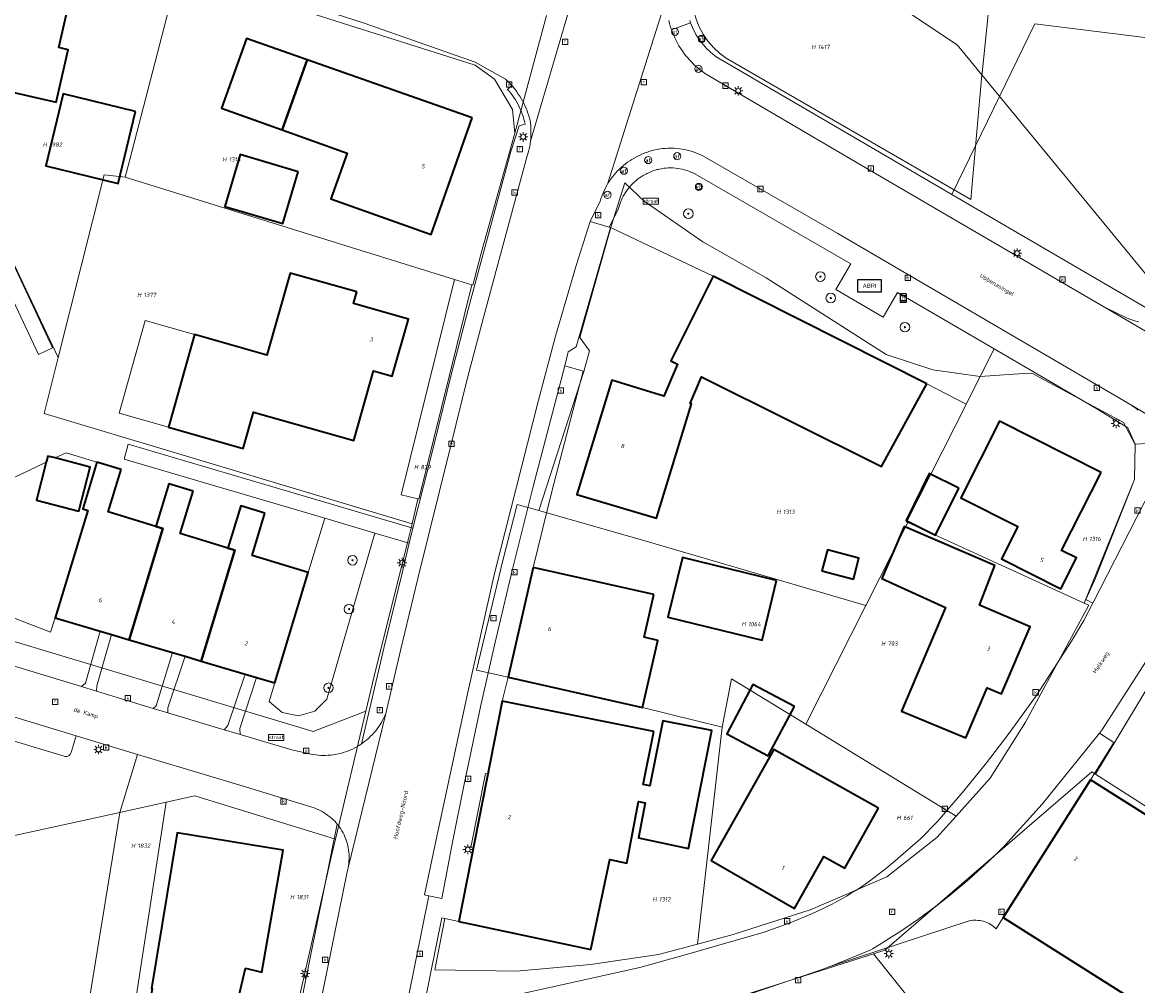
# Model space of a CAD drawing. Header units: metres. Extents: x 250001 to 257773, y 598992 to 609118.
# Tile 72 of 256: x 251465 to 251558, y 601520 to 601600. Entities that reach past the tile are written whole.
import ezdxf
from ezdxf.enums import TextEntityAlignment as Align
from ezdxf.lldxf.tags import DXFTag

# ---------------------------------------------------------------- set-up
doc = ezdxf.new("R2010")
doc.units = ezdxf.units.M
for name, color, linetype, lineweight in [('B-WE-GR-BOOM-S', 252, 'Continuous', 25), ('B-WE-GR-GROENVOORZIENING-GV', 252, 'Continuous', 18), ('B-WE-IE-MEUBILAIR_WEGMEUBILAIR-S', 7, 'Continuous', 25), ('B-WE-KG-GRENS_PERCEEL-G', 150, 'KG-PERCEEL', 18), ('B-WE-KG-GRENS_PERCEEL-S', 150, 'Continuous', 25), ('B-WE-KL-ET_LS_OV_LICHTMAST-S', 252, 'Continuous', 25), ('B-WE-OG-BEBOUWING-GV', 1, 'Continuous', 35), ('B-WE-OG-BEBOUWING-T18', 7, 'Continuous', 18), ('B-WE-OG-BEBOUWING_LUIFEL-GV', 1, 'Continuous', 18), ('B-WE-OG-TERREIN_ERF-GV', 7, 'Continuous', 18), ('B-WE-OG-TOPOGRAFIE-T18', 2, 'Continuous', 18), ('B-WE-RI-GWA_KOLK-S', 252, 'Continuous', 25), ('B-WE-RI-GWA_RIOOLPUT-S', 252, 'Continuous', 25), ('B-WE-VH-VERHARDING_GESLOTEN-GV', 252, 'Continuous', 18), ('B-WE-VH-VERHARDING_OPEN-GV', 252, 'Continuous', 18), ('B-WE-VW-AFSLUITPAAL-S', 252, 'Continuous', 25), ('B-WE-VW-HALTEPAAL-S', 252, 'Continuous', 25), ('B-WE-VW-VERKEERSTEKEN_BORD-S', 252, 'Continuous', 25), ('B-WE-VW-VERKEERSTEKEN_DRAAGCONSTRUCTIE-S', 252, 'Continuous', 25), ('X-XX-AL-REFERENTIE-G', 7, 'Continuous', 18)]:
    doc.layers.add(name, color=color, linetype=linetype, lineweight=lineweight)
doc.styles.add('NLCS-ISO', font='NLCS-ISO.ttf')
doc.styles.add('NLCS-ISO-ANNOTATIEF-T18', font='NLCS-ISO.ttf', dxfattribs={"height": 1.8})
doc.styles.get("Standard").update_dxf_attribs({"font": 'NLCS-ISO.ttf'})
tags = doc.linetypes.add('KG-PERCEEL', pattern='A,5.5,-2,["P",Standard,S=1.8,R=0,X=-0.5,Y=-0.9],-2,5.5,-2,[5,NLCS.SHX,S=0.75,R=0,X=0,Y=0],-2', length=19).pattern_tags.tags
tags[6] = DXFTag(74, 10)

# ---------------------------------------------------------------- blocks, each defined once
blk = doc.blocks.new('SKG-PERCEELNUMMER-SO')
at = {"style": 'NLCS-ISO', "oblique": 10, "flags": 1}
blk.add_attdef('GEMEENTECODE', text='', height=1.8, dxfattribs=at).set_placement((0, 2.55), align=Align.MIDDLE_CENTER)
at = {"style": 'NLCS-ISO', "oblique": 10}
blk.add_attdef('SECTIE', text='', height=1.8, dxfattribs=at).set_placement((-0.5, 0), align=Align.MIDDLE_RIGHT)
blk.add_attdef('PERCEELNUMMER', text='', height=1.8, dxfattribs=at).set_placement((0.5, 0), align=Align.MIDDLE_LEFT)
blk = doc.blocks.new('BS2021-132-Xref-KAD-20210617')
at = {"layer": 'B-WE-KG-GRENS_PERCEEL-G', "flags": 128}
for points in [[(251533.424, 601622.561), (251533.827, 601604.703), (251543.338, 601598.334)], [(251548.173, 601621.748), (251547.54, 601615.53), (251546.173, 601603.352), (251545.419, 601595.97)], [(251478.122, 601604.491), (251474.012, 601588.614), (251473.661, 601587.259)], [(251478.122, 601604.491), (251490.195, 601600.696), (251502.962, 601596.625), (251504.578, 601595.447), (251506.099, 601592.918), (251506.302, 601590.941)], [(251521.417, 601604.61), (251521.242, 601603.933), (251521.139, 601603.24), (251521.112, 601602.541), (251521.159, 601601.843), (251521.281, 601601.154), (251521.475, 601600.481), (251521.74, 601599.834), (251522.073, 601599.218), (251522.469, 601598.641), (251522.925, 601598.11), (251523.435, 601597.631), (251523.993, 601597.209)], [(251506.302, 601590.941), (251508.959, 601600.801)], [(251543.338, 601598.334), (251545.406, 601595.823)], [(251523.993, 601597.209), (251544.47, 601585.376), (251545.406, 601595.823)], [(251545.406, 601595.823), (251545.419, 601595.97)], [(251545.406, 601595.823), (251559.901, 601578.217), (251560.87, 601577.198), (251561.946, 601576.396), (251563.325, 601575.714), (251564.749, 601575.243), (251566.187, 601575.012), (251568.346, 601575.085), (251568.49, 601575.104)], [(251458.911, 601591.391), (251468.057, 601572.142)], [(251502.777, 601578.213), (251503.465, 601580.886), (251506.302, 601590.941)], [(251471.91, 601587.438), (251468.057, 601572.142)], [(251471.91, 601587.438), (251473.661, 601587.259)], [(251473.661, 601587.259), (251501.247, 601578.689)], [(251515.498, 601586.767), (251514.394, 601583.225), (251511.724, 601573.811), (251512.549, 601572.71), (251512.068, 601570.968), (251508.31, 601559.321)], [(251515.498, 601586.767), (251517.129, 601585.235), (251522.049, 601581.84), (251527.332, 601578.816), (251537.382, 601572.388), (251541.304, 601571.118), (251545.262, 601570.555)], [(251501.247, 601578.689), (251496.788, 601560.653), (251498.172, 601560.311)], [(251502.682, 601578.243), (251498.244, 601560.293), (251498.172, 601560.311)], [(251501.247, 601578.689), (251502.682, 601578.243)], [(251502.682, 601578.243), (251502.777, 601578.213)], [(251410.551, 601564.375), (251436.528, 601577.019), (251447.566, 601554.432), (251454.706, 601557.933), (251458.515, 601550.123), (251489.419, 601540.812), (251493.817, 601542.513)], [(251468.057, 601572.142), (251466.879, 601567.464), (251497.684, 601558.227)], [(251545.262, 601570.555), (251548.901, 601570.798), (251549.596, 601570.843)], [(251553.973, 601551.581), (251558.174, 601561.932), (251558.231, 601564.865), (251557.251, 601566.694), (251549.596, 601570.843)], [(251539.082, 601558.365), (251544.076, 601568.214), (251545.262, 601570.555)], [(251497.684, 601558.227), (251498.172, 601560.311)], [(251506.479, 601559.844), (251505.294, 601555.143), (251503.096, 601545.952), (251505.73, 601545.36)], [(251508.31, 601559.321), (251506.479, 601559.844)], [(251535.69, 601551.379), (251517.557, 601556.681), (251508.31, 601559.321)], [(251494.51, 601545.44), (251497.362, 601556.886), (251497.684, 601558.227)], [(251535.69, 601551.379), (251539.198, 601558.312)], [(251539.198, 601558.312), (251539.082, 601558.365)], [(251553.973, 601551.581), (251550.616, 601553.11), (251539.198, 601558.312)], [(251530.656, 601541.43), (251535.69, 601551.379)], [(251543.25, 601533.733), (251546.099, 601536.916), (251549.057, 601541.593), (251554.36, 601551.405)], [(251553.973, 601551.581), (251554.36, 601551.405)], [(251560.944, 601547.27), (251554.93, 601537.24)], [(251493.817, 601542.513), (251494.51, 601545.44)], [(251499.595, 601520.861), (251500.424, 601525.16), (251501.6, 601524.91), (251502.805, 601531.05), (251502.609, 601531.089), (251503.828, 601537.298), (251504.024, 601537.259), (251505.22, 601543.35), (251505.73, 601545.36)], [(251505.73, 601545.36), (251516.99, 601542.83), (251523.648, 601541.184)], [(251523.648, 601541.184), (251524.428, 601545.236), (251530.656, 601541.43)], [(251491.279, 601531.801), (251493.817, 601542.513)], [(251523.648, 601541.184), (251521.582, 601523.005)], [(251530.656, 601541.43), (251536.64, 601537.773), (251543.25, 601533.733)], [(251554.605, 601537.447), (251537.267, 601522.504), (251536.336, 601522.206)], [(251554.93, 601537.24), (251554.605, 601537.447)], [(251554.93, 601537.24), (251563.66, 601531.67), (251568.3, 601528.36), (251570.025, 601527.241), (251574.997, 601525.453), (251576.023, 601527.285)], [(251479.494, 601535.423), (251477.09, 601534.895)], [(251491.279, 601531.801), (251479.494, 601535.423)], [(251477.09, 601534.895), (251473.224, 601534.046)], [(251477.09, 601534.895), (251473.819, 601513.687)], [(251473.224, 601534.046), (251450.978, 601529.162)], [(251470.063, 601514.357), (251470.197, 601515.176), (251470.138, 601515.186), (251473.224, 601534.046)], [(251521.582, 601523.005), (251524.588, 601523.806), (251531.104, 601525.908), (251537.435, 601528.634), (251541.639, 601531.932), (251543.25, 601533.733)], [(251484.101, 601502.406), (251484.576, 601503.87), (251484.77, 601503.82), (251488.09, 601516.45), (251487.798, 601516.519), (251490.92, 601530.283), (251491.279, 601531.801)], [(251536.336, 601522.206), (251524.771, 601518.511), (251522.708, 601517.878), (251503.369, 601513.234), (251498.979, 601511.652), (251498.685, 601511.446), (251498.24, 601511.023), (251497.586, 601510.209), (251496.696, 601508.57), (251496.398, 601507.963), (251496.392, 601507.516), (251496.444, 601506.624), (251496.731, 601505.591), (251497.325, 601504.43), (251498.117, 601503.357), (251498.988, 601502.289), (251506.299, 601497.399)], [(251499.595, 601520.861), (251506.429, 601520.748), (251512.627, 601521.288), (251518.324, 601522.142), (251521.582, 601523.005)], [(251536.336, 601522.206), (251544.554, 601511.904), (251544.28, 601511.503)]]:
    blk.add_lwpolyline(points, dxfattribs=at)
at = {"layer": 'B-WE-KG-GRENS_PERCEEL-S', "xscale": 0.2, "yscale": 0.2, "zscale": 0.2}
for p, values in [((251531.575, 601598.158), {'PERCEELNUMMER': '1417', 'SECTIE': 'H'}), ((251467.211, 601589.977), {'PERCEELNUMMER': '1982', 'SECTIE': 'H'}), ((251482.251, 601588.747), {'PERCEELNUMMER': '1315', 'SECTIE': 'H'}), ((251475.112, 601577.39), {'PERCEELNUMMER': '1377', 'SECTIE': 'H'}), ((251498.295, 601562.955), {'PERCEELNUMMER': '829', 'SECTIE': 'H'}), ((251528.654, 601559.218), {'PERCEELNUMMER': '1313', 'SECTIE': 'H'}), ((251554.295, 601556.945), {'PERCEELNUMMER': '1316', 'SECTIE': 'H'}), ((251525.734, 601549.808), {'PERCEELNUMMER': '1064', 'SECTIE': 'H'}), ((251537.416, 601548.185), {'PERCEELNUMMER': '703', 'SECTIE': 'H'}), ((251538.715, 601533.585), {'PERCEELNUMMER': '661', 'SECTIE': 'H'}), ((251474.605, 601531.255), {'PERCEELNUMMER': '1832', 'SECTIE': 'H'}), ((251487.915, 601526.945), {'PERCEELNUMMER': '1831', 'SECTIE': 'H'}), ((251518.275, 601526.765), {'PERCEELNUMMER': '1312', 'SECTIE': 'H'})]:
    blk.add_blockref('SKG-PERCEELNUMMER-SO', p, dxfattribs=at).add_auto_attribs(values)
blk = doc.blocks.new('SIE-WEG_VERKEERSBORD-SO')
at = {"color": 0, "linetype": 'ByBlock', "lineweight": 18}
blk.add_lwpolyline([(-1.125, -1.125), (1.125, -1.125), (1.125, 1.125), (-1.125, 1.125)], close=True, dxfattribs=at)
at = {"color": 0, "linetype": 'ByBlock', "lineweight": 18, "style": 'NLCS-ISO'}
blk.add_text('vb', height=1.5, dxfattribs=at).set_placement((0, 0), align=Align.MIDDLE_CENTER)
blk = doc.blocks.new('SIE-WEG_VERKEERSBORD_STRAATNAAM-SO')
at = {"color": 0, "linetype": 'ByBlock', "lineweight": 18}
blk.add_lwpolyline([(-3.25, -1.25), (3.25, -1.25), (3.25, 1.25), (-3.25, 1.25)], close=True, dxfattribs=at)
at = {"color": 0, "linetype": 'ByBlock', "lineweight": 18, "style": 'NLCS-ISO'}
blk.add_text('straat', height=1.5, dxfattribs=at).set_placement((0, 0.15), align=Align.MIDDLE_CENTER)
blk = doc.blocks.new('SVW-AFSLUITPAAL-SO')
at = {"lineweight": 18}
blk.add_circle((0, 0), 1.5, dxfattribs=at)
at = {"lineweight": 18, "style": 'NLCS-ISO'}
blk.add_text('af', height=1.8, dxfattribs=at).set_placement((0, 0), align=Align.MIDDLE_CENTER)
blk = doc.blocks.new('SVW-HALTEPAAL-SO')
for p, q in [((-1.29, 1.06), (1.29, 1.06)), ((-1.29, -1.06), (1.29, -1.06))]:
    blk.add_line(p, q)
blk.add_lwpolyline([(-1.09, -1.76), (1.09, -1.76, 0.414214), (1.29, -1.56), (1.29, 1.56, 0.414214), (1.09, 1.76), (-1.09, 1.76, 0.414214), (-1.29, 1.56), (-1.29, -1.56, 0.414214)], format="xyb", close=True)
at = {"lineweight": 18, "style": 'NLCS-ISO'}
blk.add_text('h', height=1.8, dxfattribs=at).set_placement((0.02, 0.01), align=Align.MIDDLE_CENTER)
blk = doc.blocks.new('SIE-WEG_PAAL_VERKEERSBORD-SO')
at = {"color": 0, "linetype": 'ByBlock', "lineweight": 18}
blk.add_circle((0, 0), 1.5, dxfattribs=at)
at = {"color": 0, "linetype": 'ByBlock', "lineweight": 18, "style": 'NLCS-ISO'}
blk.add_text('vb', height=1.5, dxfattribs=at).set_placement((0, 0.13), align=Align.MIDDLE_CENTER)
blk = doc.blocks.new('SKL-ET_OV_LICHTMAST-SO')
at = {"color": 0, "linetype": 'ByBlock', "lineweight": 18}
for points in [[(-1.25, 0), (-2, 0)], [(-1.41, 1.41), (-0.88, 0.88)], [(0, 2), (0, 1.25)], [(0.88, 0.88), (1.41, 1.41)], [(2, 0), (1.25, 0)], [(-1.41, -1.41), (-0.88, -0.88)], [(0, -1.25), (0, -2)], [(0.88, -0.88), (1.41, -1.41)]]:
    blk.add_lwpolyline(points, dxfattribs=at)
blk.add_circle((0, 0), 1, dxfattribs=at)
blk = doc.blocks.new('SRI-KOLK-SO')
at = {"color": 0, "linetype": 'ByBlock', "lineweight": 18}
blk.add_lwpolyline([(-1.125, -1.125), (1.125, -1.125), (1.125, 1.125), (-1.125, 1.125)], close=True, dxfattribs=at)
at = {"color": 0, "linetype": 'ByBlock', "lineweight": 18, "style": 'NLCS-ISO'}
blk.add_text('k', height=1.5, dxfattribs=at).set_placement((0, 0), align=Align.MIDDLE_CENTER)
blk = doc.blocks.new('SRI-PUT_INSPECTIEPUT_RIOOLPUT-SO')
at = {"color": 0, "linetype": 'ByBlock', "lineweight": 18}
blk.add_lwpolyline([(-1.12, -1.12), (1.12, -1.12), (1.12, 1.12), (-1.12, 1.12)], close=True, dxfattribs=at)
at = {"color": 0, "linetype": 'ByBlock', "lineweight": 18, "style": 'NLCS-ISO'}
blk.add_text('r', height=1.5, dxfattribs=at).set_placement((0, 0.28), align=Align.MIDDLE_CENTER)
blk = doc.blocks.new('SIE-WEG_ABRI-SO')
blk.add_lwpolyline([(-5, -2.5), (5, -2.5), (5, 2.5), (-5, 2.5)], close=True)
at = {"style": 'NLCS-ISO'}
blk.add_text('ABRI', height=1.8, dxfattribs=at).set_placement((0, 0), align=Align.MIDDLE_CENTER)
blk = doc.blocks.new('SGR-BOOM_01-SO')
at = {"linetype": 'ByBlock', "lineweight": 18}
h = blk.add_hatch(color=0, dxfattribs=at)
h.dxf.hatch_style = 1
edge = h.paths.add_edge_path()
edge.add_arc((0, 0), 0.25, 0, 360)
at = {"color": 0, "linetype": 'ByBlock', "lineweight": 18}
for radius in [2, 0.25]:
    blk.add_circle((0, 0), radius, dxfattribs=at)
blk = doc.blocks.new('BS2021-132-Xref-BGT-GRIJS-20210617-aangepast')
at = {"layer": 'B-WE-GR-GROENVOORZIENING-GV', "flags": 128}
for points in [[(251571.748, 601596.352), (251571.871, 601597.369), (251549.837, 601600.106), (251542.894, 601585.792), (251544.379, 601584.925), (251561.499, 601574.937), (251562.369, 601574.979), (251569.309, 601575.67), (251569.38, 601576.119), (251569.47, 601577.599)], [(251519.558, 601588.022), (251519.368, 601588.03), (251519.331, 601588.03), (251519.142, 601588.025), (251518.954, 601588.012), (251518.767, 601587.992), (251518.58, 601587.963), (251518.395, 601587.926), (251518.311, 601587.907), (251518.216, 601587.882), (251518.037, 601587.83), (251517.861, 601587.77), (251517.688, 601587.703), (251517.518, 601587.628), (251517.351, 601587.546), (251517.314, 601587.527), (251517.208, 601587.474), (251517.045, 601587.383), (251516.885, 601587.286), (251516.729, 601587.182), (251516.578, 601587.072), (251516.432, 601586.955), (251516.291, 601586.832), (251516.155, 601586.703), (251516.025, 601586.568), (251515.901, 601586.428), (251515.783, 601586.283), (251515.672, 601586.133), (251515.566, 601585.978), (251515.468, 601585.819), (251515.376, 601585.656), (251515.292, 601585.489), (251515.214, 601585.319), (251515.144, 601585.145), (251515.082, 601584.969), (251515.027, 601584.79), (251514.914, 601584.498), (251514.196, 601583.071), (251514.299, 601583.04), (251522.899, 601578.949), (251540.809, 601569.949), (251544.083, 601568.227), (251546.434, 601572.869), (251538.339, 601577.599), (251537.132, 601575.517), (251533.162, 601577.838), (251534.423, 601579.996), (251521.376, 601587.518), (251521.206, 601587.602), (251521.032, 601587.679), (251520.855, 601587.749), (251520.676, 601587.811), (251520.494, 601587.866), (251520.31, 601587.913), (251520.124, 601587.952), (251519.936, 601587.983), (251519.748, 601588.007)], [(251471.29, 601563.38), (251468.708, 601564.164), (251467.798, 601563.73), (251470.73, 601562.968), (251469.771, 601559.278), (251466.232, 601560.198), (251467.058, 601563.377), (251459.578, 601559.809), (251457.857, 601564.097), (251452.709, 601561.65), (251451.98, 601561.28), (251453.25, 601558.75), (251464.32, 601550.339), (251467.41, 601549.15), (251467.799, 601550.339), (251470.529, 601559.339), (251470.109, 601559.469)], [(251494.578, 601557.433), (251490.372, 601558.674), (251489, 601554.14), (251486.2, 601544.89), (251485.728, 601543.332), (251486.806, 601542.416), (251488.191, 601542.126), (251489.545, 601542.534), (251490.54, 601543.54)], [(251497.44, 601556.589), (251494.578, 601557.433), (251490.54, 601543.54), (251489.545, 601542.534), (251488.191, 601542.126), (251486.806, 601542.416), (251485.728, 601543.332), (251486.2, 601544.89), (251484.659, 601545.347), (251483.277, 601541.08), (251483.287, 601540.563), (251487.609, 601539.29), (251489, 601538.969), (251489.205, 601538.923), (251489.413, 601538.885), (251489.621, 601538.854), (251489.83, 601538.832), (251490.04, 601538.818), (251490.251, 601538.811), (251490.462, 601538.813), (251490.672, 601538.822), (251490.882, 601538.84), (251491.091, 601538.865), (251491.299, 601538.899), (251491.505, 601538.94), (251491.71, 601538.989), (251491.913, 601539.046), (251492.113, 601539.11), (251492.311, 601539.183), (251492.506, 601539.262), (251492.698, 601539.349), (251492.886, 601539.443), (251493.071, 601539.544), (251493.252, 601539.652), (251493.428, 601539.767), (251493.441, 601539.776), (251495.346, 601547.909), (251496.819, 601553.97)], [(251473.994, 601548.505), (251472.527, 601548.939), (251471.287, 601544.635), (251471.273, 601544.192), (251476.015, 601542.755), (251476.262, 601542.964), (251477.63, 601547.428)], [(251480.025, 601546.719), (251478.68, 601547.117), (251477.224, 601542.793), (251477.232, 601542.386), (251481.769, 601541.01), (251481.964, 601540.953), (251482.266, 601541.329), (251483.701, 601545.63)]]:
    blk.add_lwpolyline(points, close=True, dxfattribs=at)
for points in [[(251452.019, 601550.03), (251470.013, 601544.574), (251470.347, 601544.877), (251471.569, 601549.223), (251467.799, 601550.339), (251467.41, 601549.15), (251464.32, 601550.339)], [(251450.978, 601529.162), (251473.224, 601534.046), (251474.686, 601538.897), (251469.556, 601540.443), (251469.149, 601539.05), (251469.125, 601538.993), (251469.093, 601538.939), (251469.055, 601538.89), (251469.011, 601538.847), (251468.962, 601538.809), (251468.908, 601538.778), (251468.851, 601538.754), (251468.791, 601538.737), (251468.73, 601538.729), (251468.668, 601538.728), (251468.606, 601538.736), (251468.549, 601538.75), (251447.412, 601545.122)]]:
    blk.add_lwpolyline(points, dxfattribs=at)
at = {"layer": 'B-WE-OG-BEBOUWING-GV', "flags": 128}
for points in [[(251469.359, 601603.63), (251463.66, 601604.92), (251462.649, 601600.51), (251461.19, 601600.839), (251459.94, 601595.349), (251467.88, 601593.54), (251468.88, 601597.93), (251468.1, 601598.109)], [(251488.899, 601597.069), (251483.829, 601598.881), (251481.739, 601593.031), (251486.809, 601591.219)], [(251502.73, 601592.209), (251488.899, 601597.069), (251486.809, 601591.219), (251492.26, 601589.27), (251490.89, 601585.439), (251499.279, 601582.439)], [(251474.54, 601592.755), (251468.478, 601594.231), (251467.01, 601588.204), (251473.072, 601586.728)], [(251488.155, 601587.695), (251483.302, 601589.137), (251482.015, 601584.805), (251486.868, 601583.363)], [(251493.058, 601577.639), (251487.466, 601579.217), (251485.528, 601572.353), (251479.47, 601574.063), (251477.394, 601566.711), (251477.28, 601566.306), (251483.556, 601564.534), (251484.414, 601567.572), (251492.817, 601565.2), (251494.463, 601571.03), (251496.02, 601570.59), (251497.39, 601575.37), (251492.785, 601576.67)], [(251540.809, 601569.949), (251522.899, 601578.949), (251519.347, 601571.877), (251519.927, 601571.583), (251518.779, 601568.91), (251514.41, 601570.25), (251511.489, 601560.68), (251518.169, 601558.689), (251521.088, 601568.254), (251520.978, 601568.301), (251521.921, 601570.519), (251537.002, 601563.005)], [(251555.399, 601562.52), (251546.88, 601566.8), (251543.64, 601560.39), (251548.41, 601557.979), (251547.04, 601555.28), (251552.019, 601552.77), (251553.32, 601555.359), (251552.079, 601555.989)], [(251467.798, 601563.73), (251467.191, 601563.888), (251467.058, 601563.377), (251466.232, 601560.198), (251469.771, 601559.278), (251470.73, 601562.968)], [(251473.329, 601562.76), (251471.29, 601563.38), (251470.109, 601559.469), (251470.529, 601559.339), (251467.799, 601550.339), (251471.569, 601549.223), (251472.527, 601548.939), (251473.994, 601548.505), (251476.815, 601557.826), (251476.239, 601558), (251472.25, 601559.209)], [(251543.471, 601561.198), (251541.002, 601562.422), (251539.057, 601558.499), (251541.526, 601557.275)], [(251479.35, 601560.939), (251477.32, 601561.55), (251476.239, 601558), (251476.815, 601557.826), (251473.994, 601548.505), (251477.63, 601547.428), (251478.68, 601547.117), (251480.025, 601546.719), (251482.837, 601556.008), (251482.269, 601556.18), (251478.269, 601557.39)], [(251485.369, 601559.109), (251483.35, 601559.729), (251482.269, 601556.18), (251482.837, 601556.008), (251480.025, 601546.719), (251483.701, 601545.63), (251484.659, 601545.347), (251486.2, 601544.89), (251489, 601554.14), (251484.299, 601555.56)], [(251546.499, 601554.716), (251538.897, 601557.985), (251537.029, 601553.642), (251542.37, 601551.213), (251538.66, 601542.51), (251544.059, 601540.3), (251545.85, 601544.489), (251547.059, 601543.979), (251549.459, 601549.589), (251545.199, 601551.408)], [(251532.012, 601554.271), (251534.641, 601553.588), (251535.101, 601555.344), (251532.467, 601556.024)], [(251528.211, 601553.453), (251520.328, 601555.381), (251519.111, 601550.407), (251526.994, 601548.479)], [(251517.929, 601552.3), (251507.839, 601554.569), (251505.73, 601545.359), (251516.989, 601542.829), (251518.26, 601548.449), (251517.119, 601548.709)], [(251529.703, 601542.923), (251526.235, 601544.763), (251524.035, 601540.618), (251527.503, 601538.778)], [(251517.92, 601540.829), (251505.22, 601543.349), (251501.6, 601524.91), (251512.649, 601522.56), (251514.25, 601530.089), (251515.67, 601529.79), (251516.66, 601534.949), (251517.22, 601534.849), (251516.649, 601531.9), (251520.839, 601531.01), (251522.801, 601540.89), (251518.676, 601541.709), (251517.597, 601536.278), (251517.038, 601536.388)], [(251536.75, 601534.39), (251527.97, 601539.319), (251522.739, 601530), (251529.72, 601526), (251532.179, 601530.359), (251533.92, 601529.38)], [(251564.678, 601523.364), (251567.824, 601528.372), (251554.494, 601536.781), (251547.199, 601525.224), (251560.481, 601516.843), (251556.799, 601510.902), (251564.665, 601505.936), (251572.441, 601518.487)], [(251483.739, 601520.989), (251485.119, 601520.66), (251486.89, 601530.88), (251478.01, 601532.329), (251475.877, 601519.297), (251475.937, 601519.287), (251474.586, 601511.037), (251474.057, 601507.463), (251476.69, 601506.76), (251476.48, 601505.939), (251484.769, 601503.819), (251488.089, 601516.449), (251488.057, 601516.457), (251482.95, 601517.67)]]:
    blk.add_lwpolyline(points, close=True, dxfattribs=at)
at = {"layer": 'B-WE-OG-BEBOUWING_LUIFEL-GV', "flags": 128}
blk.add_lwpolyline([(251477.28, 601566.306), (251479.47, 601574.063), (251475.338, 601575.254), (251473.165, 601567.476)], close=True, dxfattribs=at)
at = {"layer": 'B-WE-OG-TERREIN_ERF-GV', "flags": 128}
for points in [[(251520.947, 601600.37), (251521.01, 601600.188), (251521.085, 601599.986), (251521.167, 601599.786), (251521.257, 601599.59), (251521.354, 601599.398), (251521.458, 601599.209), (251521.569, 601599.024), (251521.687, 601598.843), (251521.812, 601598.667), (251521.942, 601598.495), (251522.08, 601598.329), (251522.223, 601598.167), (251522.372, 601598.012), (251522.527, 601597.861), (251522.687, 601597.717), (251522.852, 601597.578), (251523.023, 601597.446), (251523.167, 601597.342), (251536.148, 601589.727), (251542.894, 601585.792), (251549.837, 601600.106), (251571.871, 601597.369)], [(251458.998, 601591.225), (251467.573, 601572.963), (251466.397, 601572.41), (251458.375, 601589.492)], [(251459.578, 601559.809), (251467.058, 601563.377), (251467.191, 601563.888), (251467.798, 601563.73), (251468.708, 601564.164), (251471.29, 601563.38), (251473.329, 601562.76), (251472.25, 601559.209), (251476.239, 601558), (251477.32, 601561.55), (251479.35, 601560.939), (251478.269, 601557.39), (251482.269, 601556.18), (251483.35, 601559.729), (251485.369, 601559.109), (251484.299, 601555.56), (251489, 601554.14), (251490.372, 601558.674), (251473.587, 601563.626), (251473.917, 601564.884), (251497.757, 601557.851), (251499.53, 601564.896), (251500.986, 601570.796), (251502.427, 601576.272), (251504.008, 601582.165), (251505.969, 601589.395), (251506.66, 601591.55), (251507.149, 601591.689), (251507.102, 601591.905), (251507.047, 601592.119), (251506.985, 601592.331), (251506.915, 601592.541), (251506.838, 601592.748), (251506.753, 601592.952), (251506.66, 601593.153), (251506.561, 601593.35), (251506.454, 601593.544), (251506.341, 601593.734), (251506.22, 601593.919), (251506.093, 601594.1), (251505.96, 601594.277), (251505.82, 601594.448), (251505.679, 601594.609), (251506.046, 601594.926), (251505.787, 601595.206), (251505.51, 601595.469), (251502.98, 601596.88), (251493.67, 601600.15), (251483.269, 601603.53)], [(251501.649, 601517.709), (251516.765, 601521.05), (251521.269, 601522.3), (251524.04, 601523.109), (251527.089, 601523.979), (251529.339, 601524.8), (251531.209, 601525.569), (251531.628, 601525.756), (251532.045, 601525.951), (251532.457, 601526.152), (251532.866, 601526.361), (251533.271, 601526.577), (251533.673, 601526.8), (251534.071, 601527.03), (251534.464, 601527.267), (251534.853, 601527.51), (251535.238, 601527.761), (251535.619, 601528.018), (251535.995, 601528.281), (251536.367, 601528.552), (251536.733, 601528.828), (251537.095, 601529.111), (251537.452, 601529.4), (251537.804, 601529.696), (251537.97, 601529.839), (251540.26, 601531.819), (251541.679, 601533.27), (251543.89, 601535.849), (251545.79, 601538.18), (251547.619, 601540.56), (251549.959, 601543.819), (251552.91, 601548.38), (251553.929, 601550.109), (251554.7, 601551.568), (251554.109, 601551.88), (251554.92, 601553.67), (251558.19, 601561.92), (251558.23, 601564.89), (251557.64, 601566.26), (251555.019, 601567.839), (251546.434, 601572.869), (251544.083, 601568.227), (251540.809, 601569.949), (251537.002, 601563.005), (251521.921, 601570.519), (251520.978, 601568.301), (251521.088, 601568.254), (251518.169, 601558.689), (251511.489, 601560.68), (251514.41, 601570.25), (251518.779, 601568.91), (251519.927, 601571.583), (251519.347, 601571.877), (251522.899, 601578.949), (251514.299, 601583.04), (251511.429, 601573.04), (251510.769, 601572.609), (251510.469, 601571.458), (251512.002, 601570.988), (251509.38, 601560.925), (251507.839, 601554.569), (251517.929, 601552.3), (251517.119, 601548.709), (251518.26, 601548.449), (251516.989, 601542.829), (251505.73, 601545.359), (251505.22, 601543.349), (251517.92, 601540.829), (251517.038, 601536.388), (251517.597, 601536.278), (251518.676, 601541.709), (251522.801, 601540.89), (251520.839, 601531.01), (251516.649, 601531.9), (251517.22, 601534.849), (251516.66, 601534.949), (251515.67, 601529.79), (251514.25, 601530.089), (251512.649, 601522.56), (251501.6, 601524.91), (251500.183, 601525.211), (251498.665, 601517.765)], [(251475.877, 601519.297), (251478.01, 601532.329), (251486.89, 601530.88), (251485.119, 601520.66), (251483.739, 601520.989), (251482.95, 601517.67)], [(251488.057, 601516.457), (251491.428, 601533.05), (251491.338, 601533.155), (251491.211, 601533.295), (251491.077, 601533.429), (251490.938, 601533.557), (251490.794, 601533.679), (251490.644, 601533.795), (251490.49, 601533.905), (251490.331, 601534.008), (251490.168, 601534.104), (251490.001, 601534.194), (251489.831, 601534.276), (251489.657, 601534.35), (251489.48, 601534.418), (251489.301, 601534.478), (251489.119, 601534.53), (251483.829, 601536.15), (251481.019, 601536.989), (251474.686, 601538.897), (251473.224, 601534.046), (251450.978, 601529.162)], [(251633.867, 601521.564), (251588.112, 601548.34), (251581.886, 601537.541), (251561.672, 601550.654), (251560.809, 601549.27), (251555.519, 601541.01), (251555.251, 601540.677), (251556.458, 601539.892), (251554.494, 601536.781), (251567.824, 601528.372), (251564.678, 601523.364), (251572.441, 601518.487)], [(251560.481, 601516.843), (251547.199, 601525.224), (251546.613, 601524.296), (251546.378, 601524.471), (251546.019, 601524.739), (251545.952, 601524.77), (251545.813, 601524.827), (251545.672, 601524.876), (251545.528, 601524.918), (251545.382, 601524.952), (251545.234, 601524.979), (251545.085, 601524.997), (251544.936, 601525.007), (251544.786, 601525.01), (251544.637, 601525.004), (251544.487, 601524.99), (251544.339, 601524.969), (251532.692, 601521.144), (251532.684, 601521.14), (251532.019, 601520.869), (251524.049, 601518.18)]]:
    blk.add_lwpolyline(points, dxfattribs=at)
for points in [[(251459.94, 601595.349), (251461.19, 601600.839), (251462.649, 601600.51), (251463.66, 601604.92), (251469.359, 601603.63), (251468.1, 601598.109), (251468.88, 601597.93), (251467.88, 601593.54)], [(251486.809, 601591.219), (251481.739, 601593.031), (251483.829, 601598.881), (251488.899, 601597.069), (251502.73, 601592.209), (251499.279, 601582.439), (251490.89, 601585.439), (251492.26, 601589.27)], [(251467.01, 601588.204), (251468.478, 601594.231), (251474.54, 601592.755), (251473.072, 601586.728)], [(251483.302, 601589.137), (251488.155, 601587.695), (251486.868, 601583.363), (251482.015, 601584.805)], [(251487.466, 601579.217), (251493.058, 601577.639), (251492.785, 601576.67), (251497.39, 601575.37), (251496.02, 601570.59), (251494.463, 601571.03), (251492.817, 601565.2), (251484.414, 601567.572), (251483.556, 601564.534), (251477.28, 601566.306), (251477.394, 601566.711), (251479.47, 601574.063), (251485.528, 601572.353)], [(251546.88, 601566.8), (251555.399, 601562.52), (251552.079, 601555.989), (251553.32, 601555.359), (251552.019, 601552.77), (251547.04, 601555.28), (251548.41, 601557.979), (251543.64, 601560.39)], [(251541.002, 601562.422), (251543.471, 601561.198), (251541.526, 601557.275), (251539.057, 601558.499)], [(251538.897, 601557.985), (251546.499, 601554.716), (251545.199, 601551.408), (251549.459, 601549.589), (251547.059, 601543.979), (251545.85, 601544.489), (251544.059, 601540.3), (251538.66, 601542.51), (251542.37, 601551.213), (251537.029, 601553.642)], [(251532.012, 601554.271), (251532.467, 601556.024), (251535.101, 601555.344), (251534.641, 601553.588)], [(251526.994, 601548.479), (251519.111, 601550.407), (251520.328, 601555.381), (251528.211, 601553.453)], [(251529.703, 601542.923), (251527.503, 601538.778), (251524.035, 601540.618), (251526.235, 601544.763)], [(251536.75, 601534.39), (251533.92, 601529.38), (251532.179, 601530.359), (251529.72, 601526), (251522.739, 601530), (251527.97, 601539.319)]]:
    blk.add_lwpolyline(points, close=True, dxfattribs=at)
at = {"layer": 'B-WE-VH-VERHARDING_GESLOTEN-GV', "flags": 128}
for points in [[(251510.992, 601601.782), (251507.606, 601590.26), (251507.575, 601590.044), (251507.536, 601589.829), (251507.489, 601589.615), (251507.434, 601589.404), (251507.372, 601589.194), (251507.32, 601589.04), (251505.359, 601581.8), (251503.779, 601575.91), (251502.339, 601570.439), (251500.89, 601564.56), (251498.179, 601553.64), (251496.709, 601547.589), (251495.48, 601542.339), (251492.331, 601529.399), (251492.249, 601529.06), (251489.269, 601514.39)], [(251497.35, 601518.469), (251499.1, 601527.057), (251498.739, 601527.13), (251499.959, 601532.939), (251502.339, 601543.969), (251504.549, 601553.93), (251508.269, 601568.56), (251509.709, 601573.92), (251511.44, 601579.839), (251512.589, 601583.55), (251513.44, 601585.239), (251513.503, 601585.448), (251513.574, 601585.655), (251513.652, 601585.859), (251513.737, 601586.06), (251513.83, 601586.258), (251513.93, 601586.453), (251514.037, 601586.643), (251514.094, 601586.738), (251518.969, 601602.212)], [(251483.269, 601603.53), (251493.67, 601600.15), (251502.98, 601596.88), (251505.51, 601595.469), (251505.787, 601595.206), (251506.046, 601594.926), (251506.256, 601594.669), (251506.45, 601594.4), (251506.583, 601594.217), (251506.709, 601594.029), (251506.828, 601593.837), (251506.94, 601593.641), (251507.046, 601593.441), (251507.144, 601593.238), (251507.235, 601593.031), (251507.319, 601592.821), (251507.395, 601592.608), (251507.464, 601592.392), (251507.525, 601592.175), (251507.57, 601591.989), (251507.601, 601591.764), (251507.624, 601591.537), (251507.639, 601591.31), (251507.647, 601591.083), (251507.646, 601590.855), (251507.637, 601590.628), (251507.62, 601590.401), (251507.606, 601590.26), (251510.992, 601601.782)], [(251518.969, 601602.212), (251514.094, 601586.738), (251514.212, 601586.923), (251514.337, 601587.104), (251514.468, 601587.281), (251514.606, 601587.452), (251514.75, 601587.619), (251514.9, 601587.78), (251515.055, 601587.935), (251515.216, 601588.085), (251515.383, 601588.228), (251515.554, 601588.366), (251515.731, 601588.497), (251515.912, 601588.622), (251516.097, 601588.74), (251516.287, 601588.851), (251516.48, 601588.955), (251516.589, 601589.01), (251516.785, 601589.107), (251516.985, 601589.197), (251517.188, 601589.279), (251517.393, 601589.354), (251517.602, 601589.422), (251517.812, 601589.482), (251517.919, 601589.509), (251518.021, 601589.533), (251518.237, 601589.577), (251518.453, 601589.614), (251518.671, 601589.642), (251518.89, 601589.663), (251519.109, 601589.675), (251519.329, 601589.68), (251519.42, 601589.679), (251519.641, 601589.67), (251519.862, 601589.654), (251520.082, 601589.629), (251520.301, 601589.597), (251520.519, 601589.557), (251520.735, 601589.509), (251520.949, 601589.453), (251521.161, 601589.389), (251521.37, 601589.318), (251521.577, 601589.239), (251521.781, 601589.153), (251521.982, 601589.06), (251522.179, 601588.959), (251533.35, 601582.52), (251557.929, 601568.15), (251573.829, 601558.579)], [(251575.807, 601564.569), (251555.67, 601576.369), (251535.29, 601588.26), (251522.25, 601595.91), (251522.196, 601595.948), (251521.997, 601596.091), (251521.803, 601596.241), (251521.614, 601596.398), (251521.431, 601596.56), (251521.252, 601596.728), (251521.08, 601596.902), (251520.913, 601597.082), (251520.752, 601597.267), (251520.597, 601597.457), (251520.448, 601597.652), (251520.306, 601597.852), (251520.17, 601598.056), (251520.041, 601598.264), (251519.92, 601598.477), (251519.804, 601598.694), (251519.697, 601598.914), (251519.596, 601599.137), (251519.503, 601599.364), (251519.417, 601599.594), (251519.389, 601599.671), (251519.312, 601599.9), (251519.243, 601600.132), (251519.181, 601600.367)], [(251445.932, 601547.622), (251469.556, 601540.443), (251474.686, 601538.897), (251481.019, 601536.989), (251483.829, 601536.15), (251489.119, 601534.53), (251489.301, 601534.478), (251489.48, 601534.418), (251489.657, 601534.35), (251489.831, 601534.276), (251490.001, 601534.194), (251490.168, 601534.104), (251490.331, 601534.008), (251490.49, 601533.905), (251490.644, 601533.795), (251490.794, 601533.679), (251490.938, 601533.557), (251491.077, 601533.429), (251491.211, 601533.295), (251491.338, 601533.155), (251491.428, 601533.05), (251491.498, 601532.961), (251491.61, 601532.809), (251491.715, 601532.652), (251491.813, 601532.491), (251491.904, 601532.326), (251491.988, 601532.158), (251492.065, 601531.986), (251492.135, 601531.81), (251492.197, 601531.633), (251492.251, 601531.452), (251492.298, 601531.27), (251492.337, 601531.085), (251492.369, 601530.899), (251492.392, 601530.712), (251492.407, 601530.524), (251492.414, 601530.336), (251492.414, 601530.148), (251492.405, 601529.959), (251492.388, 601529.771), (251492.363, 601529.585), (251492.331, 601529.399), (251495.48, 601542.339), (251495.4, 601542.144), (251495.312, 601541.953), (251495.218, 601541.765), (251495.116, 601541.581), (251495.007, 601541.401), (251494.891, 601541.225), (251494.769, 601541.053), (251494.641, 601540.887), (251494.506, 601540.725), (251494.365, 601540.568), (251494.218, 601540.417), (251494.066, 601540.272), (251493.909, 601540.133), (251493.746, 601539.999), (251493.578, 601539.872), (251493.441, 601539.776), (251493.428, 601539.767), (251493.252, 601539.652), (251493.071, 601539.544), (251492.886, 601539.443), (251492.698, 601539.349), (251492.506, 601539.262), (251492.311, 601539.183), (251492.113, 601539.11), (251491.913, 601539.046), (251491.71, 601538.989), (251491.505, 601538.94), (251491.299, 601538.899), (251491.091, 601538.865), (251490.882, 601538.84), (251490.672, 601538.822), (251490.462, 601538.813), (251490.251, 601538.811), (251490.04, 601538.818), (251489.83, 601538.832), (251489.621, 601538.854), (251489.413, 601538.885), (251489.205, 601538.923), (251489, 601538.969), (251487.609, 601539.29), (251483.287, 601540.563), (251481.964, 601540.953), (251481.769, 601541.01), (251477.232, 601542.386), (251476.015, 601542.755), (251471.273, 601544.192), (251470.013, 601544.574), (251452.019, 601550.03)], [(251573.829, 601558.579), (251557.929, 601568.15), (251557.993, 601568.108), (251558.161, 601567.992), (251558.324, 601567.869), (251558.483, 601567.74)], [(251559.609, 601561.18), (251554.7, 601551.568), (251553.929, 601550.109), (251552.91, 601548.38), (251549.959, 601543.819), (251547.619, 601540.56), (251545.79, 601538.18), (251543.89, 601535.849), (251541.679, 601533.27), (251540.26, 601531.819), (251537.97, 601529.839), (251537.804, 601529.696), (251537.452, 601529.4), (251537.095, 601529.111), (251536.733, 601528.828), (251536.367, 601528.552), (251535.995, 601528.281), (251535.619, 601528.018), (251535.238, 601527.761), (251534.853, 601527.51), (251534.464, 601527.267), (251534.071, 601527.03), (251533.673, 601526.8), (251533.271, 601526.577), (251532.866, 601526.361), (251532.457, 601526.152), (251532.045, 601525.951), (251531.628, 601525.756), (251531.209, 601525.569), (251529.339, 601524.8), (251527.089, 601523.979), (251524.04, 601523.109), (251521.269, 601522.3), (251516.765, 601521.05), (251501.649, 601517.709)], [(251524.049, 601518.18), (251532.019, 601520.869), (251532.684, 601521.14), (251532.692, 601521.144), (251536.04, 601522.51), (251536.233, 601522.622), (251536.791, 601522.952), (251537.345, 601523.289), (251537.894, 601523.633), (251538.44, 601523.984), (251538.981, 601524.342), (251539.517, 601524.706), (251540.05, 601525.077), (251540.577, 601525.454), (251541.1, 601525.838), (251541.618, 601526.228), (251542.131, 601526.624), (251542.639, 601527.027), (251543.143, 601527.436), (251543.641, 601527.851), (251544.134, 601528.273), (251544.622, 601528.7), (251545.104, 601529.134), (251545.581, 601529.573), (251546.053, 601530.018), (251546.519, 601530.469), (251547.329, 601531.28), (251550.44, 601534.729), (251555.251, 601540.677), (251555.519, 601541.01), (251560.809, 601549.27)]]:
    blk.add_lwpolyline(points, dxfattribs=at)
at = {"layer": 'B-WE-VH-VERHARDING_OPEN-GV', "flags": 128}
for points in [[(251519.181, 601600.367), (251519.243, 601600.132), (251519.312, 601599.9), (251519.389, 601599.671), (251519.417, 601599.594), (251521.01, 601600.188), (251520.947, 601600.37)], [(251561.499, 601574.937), (251544.379, 601584.925), (251542.894, 601585.792), (251536.148, 601589.727), (251523.167, 601597.342), (251523.023, 601597.446), (251522.852, 601597.578), (251522.687, 601597.717), (251522.527, 601597.861), (251522.372, 601598.012), (251522.223, 601598.167), (251522.08, 601598.329), (251521.942, 601598.495), (251521.812, 601598.667), (251521.687, 601598.843), (251521.569, 601599.024), (251521.458, 601599.209), (251521.354, 601599.398), (251521.257, 601599.59), (251521.167, 601599.786), (251521.085, 601599.986), (251521.01, 601600.188), (251519.417, 601599.594), (251519.503, 601599.364), (251519.596, 601599.137), (251519.697, 601598.914), (251519.804, 601598.694), (251519.92, 601598.477), (251520.041, 601598.264), (251520.17, 601598.056), (251520.306, 601597.852), (251520.448, 601597.652), (251520.597, 601597.457), (251520.752, 601597.267), (251520.913, 601597.082), (251521.08, 601596.902), (251521.252, 601596.728), (251521.431, 601596.56), (251521.614, 601596.398), (251521.803, 601596.241), (251521.997, 601596.091), (251522.196, 601595.948), (251522.25, 601595.91), (251535.29, 601588.26), (251555.67, 601576.369), (251557.559, 601575.439), (251557.8, 601575.35), (251558.043, 601575.268), (251558.289, 601575.193), (251558.537, 601575.127)], [(251458.375, 601589.492), (251466.397, 601572.41), (251467.573, 601572.963), (251458.998, 601591.225)], [(251558.483, 601567.74), (251558.324, 601567.869), (251558.161, 601567.992), (251557.993, 601568.108), (251557.929, 601568.15), (251533.35, 601582.52), (251522.179, 601588.959), (251521.982, 601589.06), (251521.781, 601589.153), (251521.577, 601589.239), (251521.37, 601589.318), (251521.161, 601589.389), (251520.949, 601589.453), (251520.735, 601589.509), (251520.519, 601589.557), (251520.301, 601589.597), (251520.082, 601589.629), (251519.862, 601589.654), (251519.641, 601589.67), (251519.42, 601589.679), (251519.329, 601589.68), (251519.109, 601589.675), (251518.89, 601589.663), (251518.671, 601589.642), (251518.453, 601589.614), (251518.237, 601589.577), (251518.021, 601589.533), (251517.919, 601589.509), (251517.812, 601589.482), (251517.602, 601589.422), (251517.393, 601589.354), (251517.188, 601589.279), (251516.985, 601589.197), (251516.785, 601589.107), (251516.589, 601589.01), (251516.48, 601588.955), (251516.287, 601588.851), (251516.097, 601588.74), (251515.912, 601588.622), (251515.731, 601588.497), (251515.554, 601588.366), (251515.383, 601588.228), (251515.216, 601588.085), (251515.055, 601587.935), (251514.9, 601587.78), (251514.75, 601587.619), (251514.606, 601587.452), (251514.468, 601587.281), (251514.337, 601587.104), (251514.212, 601586.923), (251514.094, 601586.738), (251514.037, 601586.643), (251513.93, 601586.453), (251513.83, 601586.258), (251513.737, 601586.06), (251513.652, 601585.859), (251513.574, 601585.655), (251513.503, 601585.448), (251513.44, 601585.239), (251512.589, 601583.55), (251514.196, 601583.071), (251514.914, 601584.498), (251515.027, 601584.79), (251515.082, 601584.969), (251515.144, 601585.145), (251515.214, 601585.319), (251515.292, 601585.489), (251515.376, 601585.656), (251515.468, 601585.819), (251515.566, 601585.978), (251515.672, 601586.133), (251515.783, 601586.283), (251515.901, 601586.428), (251516.025, 601586.568), (251516.155, 601586.703), (251516.291, 601586.832), (251516.432, 601586.955), (251516.578, 601587.072), (251516.729, 601587.182), (251516.885, 601587.286), (251517.045, 601587.383), (251517.208, 601587.474), (251517.314, 601587.527), (251517.351, 601587.546), (251517.518, 601587.628), (251517.688, 601587.703), (251517.861, 601587.77), (251518.037, 601587.83), (251518.216, 601587.882), (251518.311, 601587.907), (251518.395, 601587.926), (251518.58, 601587.963), (251518.767, 601587.992), (251518.954, 601588.012), (251519.142, 601588.025), (251519.331, 601588.03), (251519.368, 601588.03), (251519.558, 601588.022), (251519.748, 601588.007), (251519.936, 601587.983), (251520.124, 601587.952), (251520.31, 601587.913), (251520.494, 601587.866), (251520.676, 601587.811), (251520.855, 601587.749), (251521.032, 601587.679), (251521.206, 601587.602), (251521.376, 601587.518), (251534.423, 601579.996), (251533.162, 601577.838), (251537.132, 601575.517), (251538.339, 601577.599), (251546.434, 601572.869), (251555.019, 601567.839), (251557.64, 601566.26), (251558.23, 601564.89), (251560.176, 601565.004)], [(251558.537, 601575.127), (251558.289, 601575.193), (251558.043, 601575.268), (251557.8, 601575.35), (251557.559, 601575.439), (251555.67, 601576.369), (251575.807, 601564.569)], [(251498.665, 601517.765), (251500.183, 601525.211), (251501.6, 601524.91), (251505.22, 601543.349), (251505.73, 601545.359), (251507.839, 601554.569), (251509.38, 601560.925), (251512.002, 601570.988), (251510.469, 601571.458), (251507.829, 601561.329), (251506.1, 601554.42), (251504.589, 601548.05), (251503.429, 601542.88), (251502.029, 601536.27), (251501.109, 601531.699), (251500.19, 601526.839), (251499.1, 601527.057), (251497.35, 601518.469)], [(251560.176, 601565.004), (251558.23, 601564.89), (251558.19, 601561.92), (251554.92, 601553.67), (251554.109, 601551.88), (251554.7, 601551.568), (251559.609, 601561.18)], [(251447.412, 601545.122), (251468.549, 601538.75), (251468.606, 601538.736), (251468.668, 601538.728), (251468.73, 601538.729), (251468.791, 601538.737), (251468.851, 601538.754), (251468.908, 601538.778), (251468.962, 601538.809), (251469.011, 601538.847), (251469.055, 601538.89), (251469.093, 601538.939), (251469.125, 601538.993), (251469.149, 601539.05), (251469.556, 601540.443), (251445.932, 601547.622)], [(251489.269, 601514.39), (251492.249, 601529.06), (251492.331, 601529.399), (251492.363, 601529.585), (251492.388, 601529.771), (251492.405, 601529.959), (251492.414, 601530.148), (251492.414, 601530.336), (251492.407, 601530.524), (251492.392, 601530.712), (251492.369, 601530.899), (251492.337, 601531.085), (251492.298, 601531.27), (251492.251, 601531.452), (251492.197, 601531.633), (251492.135, 601531.81), (251492.065, 601531.986), (251491.988, 601532.158), (251491.904, 601532.326), (251491.813, 601532.491), (251491.715, 601532.652), (251491.61, 601532.809), (251491.498, 601532.961), (251491.428, 601533.05), (251488.057, 601516.457)]]:
    blk.add_lwpolyline(points, dxfattribs=at)
for points in [[(251506.256, 601594.669), (251506.046, 601594.926), (251505.679, 601594.609), (251505.82, 601594.448), (251505.96, 601594.277), (251506.093, 601594.1), (251506.22, 601593.919), (251506.341, 601593.734), (251506.454, 601593.544), (251506.561, 601593.35), (251506.66, 601593.153), (251506.753, 601592.952), (251506.838, 601592.748), (251506.915, 601592.541), (251506.985, 601592.331), (251507.047, 601592.119), (251507.102, 601591.905), (251507.149, 601591.689), (251506.66, 601591.55), (251505.969, 601589.395), (251504.008, 601582.165), (251502.427, 601576.272), (251500.986, 601570.796), (251499.53, 601564.896), (251497.757, 601557.851), (251497.44, 601556.589), (251496.819, 601553.97), (251495.346, 601547.909), (251493.441, 601539.776), (251493.578, 601539.872), (251493.746, 601539.999), (251493.909, 601540.133), (251494.066, 601540.272), (251494.218, 601540.417), (251494.365, 601540.568), (251494.506, 601540.725), (251494.641, 601540.887), (251494.769, 601541.053), (251494.891, 601541.225), (251495.007, 601541.401), (251495.116, 601541.581), (251495.218, 601541.765), (251495.312, 601541.953), (251495.4, 601542.144), (251495.48, 601542.339), (251496.709, 601547.589), (251498.179, 601553.64), (251500.89, 601564.56), (251502.339, 601570.439), (251503.779, 601575.91), (251505.359, 601581.8), (251507.32, 601589.04), (251507.372, 601589.194), (251507.434, 601589.404), (251507.489, 601589.615), (251507.536, 601589.829), (251507.575, 601590.044), (251507.606, 601590.26), (251507.62, 601590.401), (251507.637, 601590.628), (251507.646, 601590.855), (251507.647, 601591.083), (251507.639, 601591.31), (251507.624, 601591.537), (251507.601, 601591.764), (251507.57, 601591.989), (251507.525, 601592.175), (251507.464, 601592.392), (251507.395, 601592.608), (251507.319, 601592.821), (251507.235, 601593.031), (251507.144, 601593.238), (251507.046, 601593.441), (251506.94, 601593.641), (251506.828, 601593.837), (251506.709, 601594.029), (251506.583, 601594.217), (251506.45, 601594.4)], [(251514.196, 601583.071), (251512.589, 601583.55), (251511.44, 601579.839), (251509.709, 601573.92), (251508.269, 601568.56), (251504.549, 601553.93), (251502.339, 601543.969), (251499.959, 601532.939), (251498.739, 601527.13), (251499.1, 601527.057), (251500.19, 601526.839), (251501.109, 601531.699), (251502.029, 601536.27), (251503.429, 601542.88), (251504.589, 601548.05), (251506.1, 601554.42), (251507.829, 601561.329), (251510.469, 601571.458), (251510.769, 601572.609), (251511.429, 601573.04), (251514.299, 601583.04)], [(251497.757, 601557.851), (251473.917, 601564.884), (251473.587, 601563.626), (251490.372, 601558.674), (251494.578, 601557.433), (251497.44, 601556.589)], [(251472.527, 601548.939), (251471.569, 601549.223), (251470.347, 601544.877), (251470.013, 601544.574), (251471.273, 601544.192), (251471.287, 601544.635)], [(251478.68, 601547.117), (251477.63, 601547.428), (251476.262, 601542.964), (251476.015, 601542.755), (251477.232, 601542.386), (251477.224, 601542.793)], [(251484.659, 601545.347), (251483.701, 601545.63), (251482.266, 601541.329), (251481.964, 601540.953), (251483.287, 601540.563), (251483.277, 601541.08)], [(251554.494, 601536.781), (251556.458, 601539.892), (251555.251, 601540.677), (251550.44, 601534.729), (251547.329, 601531.28), (251546.519, 601530.469), (251546.053, 601530.018), (251545.581, 601529.573), (251545.104, 601529.134), (251544.622, 601528.7), (251544.134, 601528.273), (251543.641, 601527.851), (251543.143, 601527.436), (251542.639, 601527.027), (251542.131, 601526.624), (251541.618, 601526.228), (251541.1, 601525.838), (251540.577, 601525.454), (251540.05, 601525.077), (251539.517, 601524.706), (251538.981, 601524.342), (251538.44, 601523.984), (251537.894, 601523.633), (251537.345, 601523.289), (251536.791, 601522.952), (251536.233, 601522.622), (251536.04, 601522.51), (251532.692, 601521.144), (251544.339, 601524.969), (251544.487, 601524.99), (251544.637, 601525.004), (251544.786, 601525.01), (251544.936, 601525.007), (251545.085, 601524.997), (251545.234, 601524.979), (251545.382, 601524.952), (251545.528, 601524.918), (251545.672, 601524.876), (251545.813, 601524.827), (251545.952, 601524.77), (251546.019, 601524.739), (251546.378, 601524.471), (251546.613, 601524.296), (251547.199, 601525.224)]]:
    blk.add_lwpolyline(points, close=True, dxfattribs=at)
at = {"layer": 'B-WE-GR-BOOM-S', "xscale": 0.2, "yscale": 0.2, "zscale": 0.2}
for p in [(251520.828, 601584.197), (251531.883, 601578.921), (251532.748, 601577.13), (251538.962, 601574.686), (251492.704, 601555.161), (251492.407, 601551.064), (251490.692, 601544.481)]:
    blk.add_blockref('SGR-BOOM_01-SO', p, dxfattribs=at)
at = {"layer": 'B-WE-IE-MEUBILAIR_WEGMEUBILAIR-S', "xscale": 0.2, "yscale": 0.2, "zscale": 0.2}
blk.add_blockref('SIE-WEG_ABRI-SO', (251535.993, 601578.159), dxfattribs=at)
at = {"layer": 'B-WE-KL-ET_LS_OV_LICHTMAST-S', "xscale": 0.2, "yscale": 0.2, "zscale": 0.2}
for p in [(251524.993, 601594.479), (251506.992, 601590.625), (251548.353, 601580.885), (251556.64, 601566.63), (251496.85, 601554.96), (251471.426, 601539.306), (251502.35, 601530.94), (251537.609, 601522.209), (251488.74, 601520.54)]:
    blk.add_blockref('SKL-ET_OV_LICHTMAST-SO', p, dxfattribs=at)
at = {"layer": 'B-WE-RI-GWA_KOLK-S', "xscale": 0.2, "yscale": 0.2, "zscale": 0.2}
for p in [(251505.82, 601595.02), (251523.944, 601594.916), (251536.11, 601587.99), (251506.28, 601585.97), (251526.864, 601586.259), (251513.28, 601584.06), (251539.2, 601578.83), (251552.15, 601578.69), (251555.04, 601569.6), (251510.15, 601569.37), (251500.979, 601564.921), (251558.43, 601559.32), (251506.26, 601554.16), (251495.78, 601544.6), (251473.89, 601543.6), (251549.91, 601544.1), (251472.07, 601539.48), (251488.82, 601539.2), (251502.39, 601536.86), (251486.92, 601534.96), (251542.3, 601534.33), (251547.04, 601525.72), (251529.09, 601524.92), (251498.34, 601522.19), (251490.4, 601521.7), (251530.01, 601520)]:
    blk.add_blockref('SRI-KOLK-SO', p, dxfattribs=at)
at = {"layer": 'B-WE-RI-GWA_RIOOLPUT-S', "xscale": 0.2, "yscale": 0.2, "zscale": 0.2}
for p in [(251510.5, 601598.6), (251517.1, 601595.2), (251506.7, 601589.6), (251504.5, 601550.3), (251467.8, 601543.3), (251495, 601542.6), (251537.9, 601525.7)]:
    blk.add_blockref('SRI-PUT_INSPECTIEPUT_RIOOLPUT-SO', p, dxfattribs=at)
at = {"layer": 'B-WE-VW-AFSLUITPAAL-S', "xscale": 0.2, "yscale": 0.2, "zscale": 0.2}
for p in [(251519.707, 601599.433), (251521.676, 601596.333), (251517.464, 601588.684), (251519.895, 601589.004), (251515.427, 601587.793), (251514.052, 601585.766)]:
    blk.add_blockref('SVW-AFSLUITPAAL-SO', p, dxfattribs=at)
at = {"layer": 'B-WE-VW-HALTEPAAL-S', "xscale": 0.2, "yscale": 0.2, "zscale": 0.2}
blk.add_blockref('SVW-HALTEPAAL-SO', (251538.831, 601577.12), dxfattribs=at)
at = {"layer": 'B-WE-VW-VERKEERSTEKEN_BORD-S', "xscale": 0.2, "yscale": 0.2, "zscale": 0.2}
for name, p in [('SIE-WEG_VERKEERSBORD-SO', (251521.94, 601598.85)), ('SIE-WEG_VERKEERSBORD-SO', (251521.71, 601586.44)), ('SIE-WEG_VERKEERSBORD_STRAATNAAM-SO', (251517.685, 601585.231)), ('SIE-WEG_VERKEERSBORD_STRAATNAAM-SO', (251486.308, 601540.304))]:
    blk.add_blockref(name, p, dxfattribs=at)
at = {"layer": 'B-WE-VW-VERKEERSTEKEN_DRAAGCONSTRUCTIE-S', "xscale": 0.2, "yscale": 0.2, "zscale": 0.2}
for p in [(251521.94, 601598.85), (251521.71, 601586.44)]:
    blk.add_blockref('SIE-WEG_PAAL_VERKEERSBORD-SO', p, dxfattribs=at)
at = {"layer": 'B-WE-OG-BEBOUWING-T18', "style": 'NLCS-ISO-ANNOTATIEF-T18'}
for s, rotation, p in [('5', 340.6, (251498.647, 601588.157)), ('3', 344, (251494.302, 601573.669)), ('8', 343, (251515.341, 601564.735)), ('5', 333.4, (251550.436, 601555.187)), ('6', 343.6, (251471.606, 601551.819)), ('4', 343.6, (251477.719, 601550.009)), ('6', 347.1, (251509.221, 601549.406)), ('2', 343.6, (251483.822, 601548.202)), ('3', 336.9, (251545.961, 601547.767)), ('2', 348.9, (251505.863, 601533.648)), ('1', 330.6, (251528.772, 601529.408)), ('2', 327.7, (251553.267, 601530.154))]:
    blk.add_text(s, height=0.36, rotation=rotation, dxfattribs=at).set_placement(p, align=Align.MIDDLE)
at = {"layer": 'B-WE-OG-TOPOGRAFIE-T18', "style": 'NLCS-ISO-ANNOTATIEF-T18'}
for s, rotation, p in [('Ubbenasingel', 329.7, (251546.642, 601578.193)), ('Melkweg', 57.2, (251555.415, 601546.571)), ('de Kamp', 343.1, (251470.374, 601542.33)), ('Hoofdweg-Noord', 77, (251496.79, 601533.829))]:
    blk.add_text(s, height=0.36, rotation=rotation, dxfattribs=at).set_placement(p, align=Align.MIDDLE)

msp = doc.modelspace()

# ---------------------------------------------------------------- block references
at = {"layer": 'X-XX-AL-REFERENTIE-G'}
for name in ['BS2021-132-Xref-BGT-GRIJS-20210617-aangepast', 'BS2021-132-Xref-KAD-20210617']:
    msp.add_blockref(name, (0, 0), dxfattribs=at)

doc.saveas('drawing.dxf')
